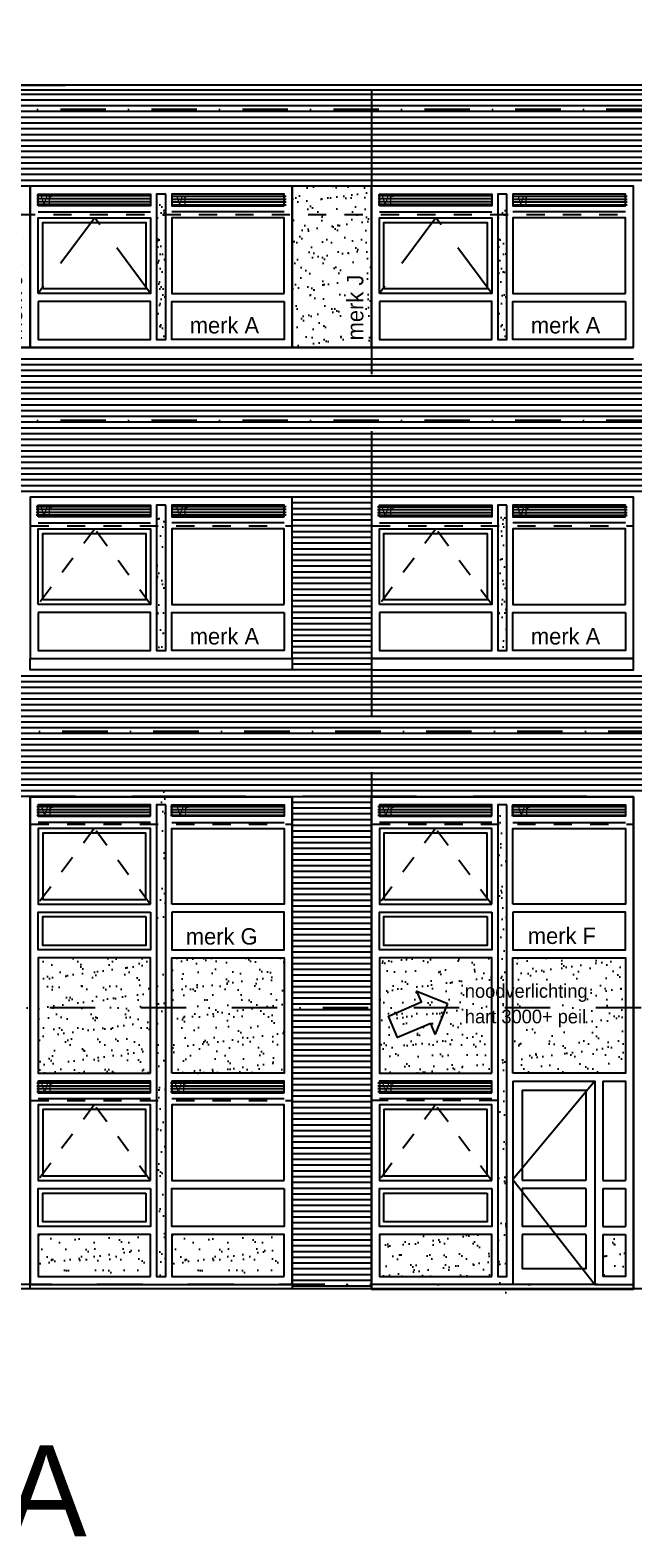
# Model space of a CAD drawing. Extents: x 0 to 140000, y 0 to 84100.
# Tile 72 of 105: x 20122 to 26746, y 42848 to 59427. Entities that reach past the tile are written whole.
import ezdxf
from ezdxf.enums import TextEntityAlignment as Align

# ---------------------------------------------------------------- set-up
doc = ezdxf.new("R2010")
doc.units = 0
doc.header["$LTSCALE"] = 100
doc.header["$MEASUREMENT"] = 0
for name, pattern in [('B0201', [50, 31.25, -6.25, 6.25, -6.25]), ('B0701', [9.375, 6.25, -3.125]), ('B0703', [18.75, 12.5, -6.25]), ('DASHDOT', [1, 0.5, -0.25, 0, -0.25]), ('TEGELS', [4, 2, -2])]:
    doc.linetypes.add(name, pattern=pattern)
doc.layers.get('0').update_dxf_attribs({"linetype": 'CONTINUOUS'})
for name, color, linetype in [('AA31----_BUITENKOZ', 7, 'CONTINUOUS'), ('AA31----_BUITENKOZIJ', 7, 'CONTINUOUS'), ('AL$0A---_WIJZIGINGEN', 2, 'CONTINUOUS'), ('AL$7A---_STRAMIEN', 42, 'B0201'), ('AL11----_GRONDWERK', 4, 'CONTINUOUS'), ('AL21----_BUITENWAND', 2, 'CONTINUOUS'), ('AL31----_BUITENKOZ', 7, 'CONTINUOUS'), ('AL31----_BUITENKOZIJ', 7, 'CONTINUOUS'), ('AM$1A---_ALGEMEEN', 1, 'CONTINUOUS'), ('AT$0A---_WIJZIGINGEN', 7, 'CONTINUOUS'), ('AT$1A---_ALGEMEEN', 7, 'CONTINUOUS'), ('AT$1A---_TEKST', 2, 'CONTINUOUS'), ('DLLATATIE', 3, 'B0703'), ('VENTILATIE', 1, 'CONTINUOUS'), ('ZONWERING', 4, 'TEGELS')]:
    doc.layers.add(name, color=color, linetype=linetype)
doc.styles.add('00_100', font='B-GBP.shx', dxfattribs={"height": 120})
doc.styles.add('01_100', font='B-GBP.shx', dxfattribs={"height": 180})
doc.styles.add('02_100', font='B-GBP.shx', dxfattribs={"height": 250})
doc.styles.add('03_200', font='B-GBP.shx', dxfattribs={"height": 700})
doc.styles.add('03_AT', font='B-GBP')
doc.styles.add('B-01', font='b-gbp')
pattern_1 = [(37.5, (-52903.8, -82412.16), (-7.6852, 235.0725), [0, -185.44, 0, -207.4, 0, -198.25]), (7.5, (-52903.8, -82412.16), (215.9128, 344.3018), [0, -100.04, 0, -167.14, 0, -64.05]), (327.5, (-53053.86, -82412.16), (379.9253, 0.6904), [0, -61, 0, -219.6, 0, -286.7]), (317.5, (-53053.86, -82412.16), (366.7474, 107.0764), [0, -30.5, 0, -143.96, 0, -164.7])]
pattern_2 = [(37.5, (-29032.1, -26474.17), (-7.6852, 235.0725), [0, -185.44, 0, -207.4, 0, -198.25]), (7.5, (-29032.1, -26474.17), (215.9128, 344.3018), [0, -100.04, 0, -167.14, 0, -64.05]), (327.5, (-29182.17, -26474.17), (379.9253, 0.6904), [0, -61, 0, -219.6, 0, -286.7]), (317.5, (-29182.17, -26474.17), (366.7474, 107.0764), [0, -30.5, 0, -143.96, 0, -164.7])]
pattern_3 = [(37.5, (-32782.1, -26474.17), (-7.6852, 235.0725), [0, -185.44, 0, -207.4, 0, -198.25]), (7.5, (-32782.1, -26474.17), (215.9128, 344.3018), [0, -100.04, 0, -167.14, 0, -64.05]), (327.5, (-32932.17, -26474.17), (379.9253, 0.6904), [0, -61, 0, -219.6, 0, -286.7]), (317.5, (-32932.17, -26474.17), (366.7474, 107.0764), [0, -30.5, 0, -143.96, 0, -164.7])]
pattern_4 = [(37.5, (-116934.59, -44875.38), (-7.6852, 235.0725), [0, -185.44, 0, -207.4, 0, -198.25]), (7.5, (-116934.6, -44875.38), (215.91276, 344.3018), [0, -100.04, 0, -167.14, 0, -64.05]), (327.5, (-117084.65, -44875.38), (379.9253, 0.6904), [0, -61, 0, -219.6, 0, -286.7]), (317.5, (-117084.65, -44875.38), (366.74745, 107.0764), [0, -30.5, 0, -143.96, 0, -164.7])]
pattern_5 = [(37.5, (-116934.59, -44875.38), (-7.6852, 235.0725), [0, -185.44, 0, -207.4, 0, -198.25]), (7.5, (-116934.6, -44875.38), (215.91276, 344.3018), [0, -100.04, 0, -167.14, 0, -64.05]), (327.5, (-117084.65, -44875.38), (379.9253, 0.6904), [0, -61, 0, -219.6, 0, -286.7]), (317.5, (-117084.65, -44875.38), (366.74745, 107.0764), [0, -30.5, 0, -143.96, 0, -164.7])]

# ---------------------------------------------------------------- blocks, each defined once
blk = doc.blocks.new('PH31-001')
at = {"layer": 'AL31----_BUITENKOZ'}
h = blk.add_hatch(dxfattribs=at)
h.set_pattern_fill('AR-SAND', color=256, scale=122, style=0)
h.set_pattern_definition(pattern_1)
h.paths.add_polyline_path([(1490, 1580), (1390, 1580), (1390, 67), (1490, 67)])
for p, q in [((88, 1492), (1323, 1492)), ((2792, 1492), (1557, 1492)), ((0, 0), (0, 0)), ((0, 0), (0, 0))]:
    blk.add_line(p, q, dxfattribs=at)
at = {"layer": 'AL31----_BUITENKOZ', "color": 1, "linetype": 'TEGELS'}
for p, q in [((709, 1425), (88, 593)), ((1323, 593), (709, 1425))]:
    blk.add_line(p, q, dxfattribs=at)
at = {"layer": 'AL31----_BUITENKOZ'}
for points in [[(2880, 0), (2880, 1774), (0, 1774), (0, 1774), (0, 0)], [(88, 1559), (88, 1686), (1323, 1686), (1323, 1559)], [(1490, 1686), (1390, 1686), (1390, 88), (1490, 88)], [(2792, 1559), (2792, 1686), (1557, 1686), (1557, 1559)], [(88, 593), (88, 1425), (1323, 1425), (1323, 593)], [(2792, 593), (2792, 1425), (1557, 1425), (1557, 593)], [(88, 505), (88, 88), (1323, 88), (1323, 505)], [(2792, 505), (2792, 88), (1557, 88), (1557, 505)]]:
    blk.add_lwpolyline(points, close=True, dxfattribs=at)
at = {"layer": 'AL31----_BUITENKOZ', "color": 1}
blk.add_lwpolyline([(138, 643), (138, 1375), (1273, 1375), (1273, 643)], close=True, dxfattribs=at)
at = {"layer": 'AT$1A---_TEKST', "style": '01_100'}
blk.add_text('merk A', height=180, dxfattribs=at).set_placement((1754, 154))
blk = doc.blocks.new('AS01PM01')
for p, q in [((-7, 7), (7, 7)), ((0, 0), (-7, 7)), ((0, 0), (7, 7)), ((-10, 0), (39.4, 0))]:
    blk.add_line(p, q)
at = {"color": 7, "style": 'B-01'}
blk.add_attdef('PEILM', text='', height=3.5, dxfattribs=at).set_placement((-10, 5), align=Align.RIGHT)
blk.add_attdef('OMSCHR', (10, 5), '', height=3.5, dxfattribs=at)
blk = doc.blocks.new('PH31-039')
at = {"layer": 'AA31----_BUITENKOZ'}
h = blk.add_hatch(dxfattribs=at)
h.set_pattern_fill('AR-SAND', color=256, scale=122, style=0)
h.set_pattern_definition([(37.5, (-19824.08, -53610.47), (-7.6852, 235.0725), [0, -185.44, 0, -207.4, 0, -198.25]), (7.5, (-19824.08, -53610.47), (215.9128, 344.3018), [0, -100.04, 0, -167.14, 0, -64.05]), (327.5, (-19974.14, -53610.47), (379.9253, 0.6904), [0, -61, 0, -219.6, 0, -286.7]), (317.5, (-19974.14, -53610.47), (366.7474, 107.0764), [0, -30.5, 0, -143.96, 0, -164.7])])
h.paths.add_polyline_path([(0, 1774), (-870, 1774), (-870, 0), (0, 0)])
h.paths.add_polyline_path([(-43, 33), (-43, 1023), (-313, 1023), (-313, 33)], flags=24)
at = {"layer": 'AL31----_BUITENKOZ', "color": 42}
blk.add_lwpolyline([(-870, 0), (0, 0), (0, 1774), (-870, 1774)], close=True, dxfattribs=at)
at = {"layer": 'AT$1A---_TEKST', "color": 1, "style": '01_100'}
blk.add_text('merk J', height=180, rotation=90, dxfattribs=at).set_placement((-88, 78))
blk = doc.blocks.new('PH31-004')
at = {"layer": 'AL31----_BUITENKOZ'}
h = blk.add_hatch(dxfattribs=at)
h.set_pattern_fill('AR-SAND', color=256, scale=122, style=0)
h.set_pattern_definition(pattern_1)
h.paths.add_polyline_path([(1490, 1580), (1390, 1580), (1390, 67), (1490, 67)])
for p, q in [((88, 1492), (1323, 1492)), ((2792, 1492), (1557, 1492)), ((0, 0), (0, 0))]:
    blk.add_line(p, q, dxfattribs=at)
at = {"layer": 'AL31----_BUITENKOZ', "color": 1, "linetype": 'B0701'}
for p, q in [((709, 1425), (88, 593)), ((1323, 593), (709, 1425))]:
    blk.add_line(p, q, dxfattribs=at)
at = {"layer": 'AL31----_BUITENKOZ'}
for points in [[(2880, 0), (2880, 1774), (0, 1774), (0, 1774), (0, 0)], [(88, 1559), (88, 1686), (1323, 1686), (1323, 1559)], [(1490, 1686), (1390, 1686), (1390, 88), (1490, 88)], [(2792, 1559), (2792, 1686), (1557, 1686), (1557, 1559)], [(88, 593), (88, 1425), (1323, 1425), (1323, 593)], [(2792, 593), (2792, 1425), (1557, 1425), (1557, 593)], [(88, 505), (88, 88), (1323, 88), (1323, 505)], [(2792, 505), (2792, 88), (1557, 88), (1557, 505)]]:
    blk.add_lwpolyline(points, close=True, dxfattribs=at)
at = {"layer": 'AL31----_BUITENKOZ', "color": 1}
blk.add_lwpolyline([(138, 643), (138, 1375), (1273, 1375), (1273, 643)], close=True, dxfattribs=at)
at = {"layer": 'AT$1A---_TEKST', "style": '01_100'}
blk.add_text('merk A', height=180, dxfattribs=at).set_placement((1754, 154))
blk = doc.blocks.new('PH31-040')
at = {"layer": 'AA31----_BUITENKOZ'}
h = blk.add_hatch(dxfattribs=at)
h.set_pattern_fill('AR-SAND', color=256, scale=122, style=0)
h.set_pattern_definition([(37.5, (-135403.8, -72586.83), (-7.6852, 235.0725), [0, -185.44, 0, -207.4, 0, -198.25]), (7.5, (-135403.8, -72586.83), (215.91276, 344.3018), [0, -100.04, 0, -167.14, 0, -64.05]), (327.5, (-135553.86, -72586.83), (379.9253, 0.6904), [0, -61, 0, -219.6, 0, -286.7]), (317.5, (-135553.86, -72586.83), (366.74745, 107.0764), [0, -30.5, 0, -143.96, 0, -164.7])])
h.paths.add_polyline_path([(1490, 5325), (1390, 5325), (1390, -83), (1490, -83)])
h = blk.add_hatch(dxfattribs=at)
h.set_pattern_fill('AR-SAND', color=256, scale=122, style=0)
h.set_pattern_definition(pattern_4)
h.paths.add_polyline_path([(1323, 2423), (1323, 3690), (88, 3690), (88, 2423)])
h = blk.add_hatch(dxfattribs=at)
h.set_pattern_fill('AR-SAND', color=256, scale=122, style=0)
h.set_pattern_definition(pattern_4)
h.paths.add_polyline_path([(1557, 2423), (1557, 3690), (2792, 3690), (2792, 2423)])
at = {"layer": 'AA31----_BUITENKOZIJ'}
h = blk.add_hatch(dxfattribs=at)
h.set_pattern_fill('AR-SAND', color=256, scale=122, style=0)
h.set_pattern_definition([(37.5, (-16371.7, -46136.52), (-7.6852, 235.0725), [0, -185.44, 0, -207.4, 0, -198.25]), (7.5, (-16371.7, -46136.5), (215.9128, 344.3018), [0, -100.04, 0, -167.14, 0, -64.05]), (327.5, (-16521.75, -46136.52), (379.9253, 0.6904), [0, -61, 0, -219.6, 0, -286.7]), (317.5, (-16521.75, -46136.5), (366.7474, 107.0764), [0, -30.5, 0, -143.96, 0, -164.7])])
h.paths.add_polyline_path([(1323, 188), (1323, 650), (88, 650), (88, 188)])
h = blk.add_hatch(dxfattribs=at)
h.set_pattern_fill('AR-SAND', color=256, scale=122, style=0)
h.set_pattern_definition([(37.5, (-117906.67, -44761.27), (-7.6852, 235.0725), [0, -185.44, 0, -207.4, 0, -198.25]), (7.5, (-117906.67, -44761.27), (215.91276, 344.3018), [0, -100.04, 0, -167.14, 0, -64.05]), (327.5, (-118056.73, -44761.27), (379.9253, 0.6904), [0, -61, 0, -219.6, 0, -286.7]), (317.5, (-118056.73, -44761.27), (366.74745, 107.0764), [0, -30.5, 0, -143.96, 0, -164.7])])
h.paths.add_polyline_path([(2813, 650), (2545, 650), (2545, 167), (2813, 167)])
at = {"layer": 'VENTILATIE'}
h = blk.add_hatch(dxfattribs=at)
h.set_pattern_fill('LINE', color=256, scale=250, style=0)
h.set_pattern_definition([(0, (-38178.438, -51297.286), (0, 31.25), [])])
h.paths.add_polyline_path([(1329, 5244), (1329, 5371), (73, 5371), (73, 5244)])
h = blk.add_hatch(dxfattribs=at)
h.set_pattern_fill('LINE', color=256, scale=250, style=0)
h.set_pattern_definition([(0, (-36709.965, -51297.286), (0, 31.25), [])])
h.paths.add_polyline_path([(2798, 5244), (2798, 5371), (1542, 5371), (1542, 5244)])
h = blk.add_hatch(dxfattribs=at)
h.set_pattern_fill('LINE', color=256, scale=250, style=0)
h.set_pattern_definition([(0, (-38178.438, -54337.286), (0, 31.25), [])])
h.paths.add_polyline_path([(1329, 2204), (1329, 2331), (73, 2331), (73, 2204)])
at = {"layer": 'AL31----_BUITENKOZ'}
for p, q in [((1323, 5181), (88, 5181)), ((1557, 5181), (2792, 5181)), ((0, 3816), (0, 3816)), ((1557, 2335), (1557, 100)), ((2545, 2335), (2545, 1243)), ((1657, 2235), (1657, 1243)), ((1323, 2141), (88, 2141)), ((2357, 1243), (1657, 1243)), ((2545, 1243), (2792, 1243)), ((1657, 1155), (1657, 738)), ((2357, 1155), (1657, 1155)), ((2545, 1155), (2545, 738)), ((2545, 1155), (2792, 1155)), ((2357, 738), (1657, 738)), ((2545, 738), (2792, 738)), ((1657, 650), (1657, 273)), ((2357, 650), (1657, 650)), ((2545, 650), (2545, 188)), ((2545, 650), (2792, 650))]:
    blk.add_line(p, q, dxfattribs=at)
at = {"layer": 'AL31----_BUITENKOZ', "color": 1, "linetype": 'TEGELS'}
for p, q in [((705, 5114), (84, 4283)), ((1319, 4283), (705, 5114)), ((705, 2074), (84, 1243)), ((1319, 1243), (705, 2074))]:
    blk.add_line(p, q, dxfattribs=at)
at = {"layer": 'AL31----_BUITENKOZ', "color": 1}
for p, q in [((2457, 2335), (1557, 1254)), ((1557, 1254), (2457, 100))]:
    blk.add_line(p, q, dxfattribs=at)
at = {"layer": 'AL31----_BUITENKOZ'}
for points in [[(2880, 48), (2880, 5463), (0, 5463), (0, 5463), (0, 48)], [(1323, 5248), (1323, 5375), (88, 5375), (88, 5248)], [(1490, 5375), (1390, 5375), (1390, 188), (1490, 188)], [(1557, 5248), (1557, 5375), (2792, 5375), (2792, 5248)], [(1323, 4283), (1323, 5114), (88, 5114), (88, 4283)], [(1557, 4283), (1557, 5114), (2792, 5114), (2792, 4283)], [(1323, 4195), (1323, 3778), (88, 3778), (88, 4195)], [(1557, 4195), (1557, 3778), (2792, 3778), (2792, 4195)], [(1323, 2423), (1323, 3690), (88, 3690), (88, 2423)], [(1557, 2423), (1557, 3690), (2792, 3690), (2792, 2423)], [(1323, 2208), (1323, 2335), (88, 2335), (88, 2208)], [(1323, 1243), (1323, 2074), (88, 2074), (88, 1243)], [(1323, 1155), (1323, 738), (88, 738), (88, 1155)], [(1323, 188), (1323, 650), (88, 650), (88, 188)]]:
    blk.add_lwpolyline(points, close=True, dxfattribs=at)
at = {"layer": 'AL31----_BUITENKOZ', "color": 1}
for points in [[(1273, 4333), (1273, 5064), (138, 5064), (138, 4333)], [(1273, 4145), (1273, 3828), (138, 3828), (138, 4145)], [(1273, 1293), (1273, 2024), (138, 2024), (138, 1293)], [(1273, 1105), (1273, 788), (138, 788), (138, 1105)]]:
    blk.add_lwpolyline(points, close=True, dxfattribs=at)
at = {"layer": 'AL31----_BUITENKOZ'}
for points in [[(1557, 2335), (2457, 2335), (2457, 100), (1557, 100)], [(2545, 2335), (2792, 2335), (2792, 1243)], [(1657, 2235), (2357, 2235), (2357, 1243)], [(2357, 1155), (2357, 738)], [(2792, 1155), (2792, 738)], [(2357, 650), (2357, 273), (1657, 273)], [(2792, 650), (2792, 188), (2545, 188)]]:
    blk.add_lwpolyline(points, dxfattribs=at)
at = {"layer": 'AL31----_BUITENKOZIJ'}
for p, q in [((1557, 100), (0, 100)), ((2457, 100), (2880, 100))]:
    blk.add_line(p, q, dxfattribs=at)
at = {"layer": 'AT$1A---_ALGEMEEN', "color": 2, "style": '00_100'}
for p in [(119, 5260), (1609, 5260), (119, 2220)]:
    blk.add_text('vr', height=120, dxfattribs=at).set_placement(p)
at = {"layer": 'AT$1A---_TEKST', "style": '01_100'}
blk.add_text('merk F', height=180, dxfattribs=at).set_placement((1720, 3844))
blk = doc.blocks.new('PH00-015')
at = {"layer": 'AA31----_BUITENKOZ'}
h = blk.add_hatch(dxfattribs=at)
h.set_pattern_fill('AR-SAND', color=256, scale=122, style=0)
h.set_pattern_definition([(37.5, (-135403.8, -72388.83), (-7.6852, 235.0725), [0, -185.44, 0, -207.4, 0, -198.25]), (7.5, (-135403.8, -72388.83), (215.91276, 344.3018), [0, -100.04, 0, -167.14, 0, -64.05]), (327.5, (-135553.86, -72388.83), (379.9253, 0.6904), [0, -61, 0, -219.6, 0, -286.7]), (317.5, (-135553.86, -72388.83), (366.74745, 107.0764), [0, -30.5, 0, -143.96, 0, -164.7])])
h.paths.add_polyline_path([(1490, 5523), (1390, 5523), (1390, 167), (1490, 167)])
h = blk.add_hatch(dxfattribs=at)
h.set_pattern_fill('AR-SAND', color=256, scale=122, style=0)
h.set_pattern_definition(pattern_5)
h.paths.add_polyline_path([(1323, 2423), (1323, 3690), (88, 3690), (88, 2423)])
h = blk.add_hatch(dxfattribs=at)
h.set_pattern_fill('AR-SAND', color=256, scale=122, style=0)
h.set_pattern_definition(pattern_5)
h.paths.add_polyline_path([(1557, 2423), (1557, 3690), (2792, 3690), (2792, 2423)])
at = {"layer": 'AA31----_BUITENKOZIJ'}
h = blk.add_hatch(dxfattribs=at)
h.set_pattern_fill('AR-SAND', color=256, scale=122, style=0)
h.set_pattern_definition([(37.5, (-16371.7, -46136.52), (-7.6852, 235.0725), [0, -185.44, 0, -207.4, 0, -198.25]), (7.5, (-16371.7, -46136.5), (215.9128, 344.3018), [0, -100.04, 0, -167.14, 0, -64.05]), (327.5, (-16521.75, -46136.52), (379.9253, 0.6904), [0, -61, 0, -219.6, 0, -286.7]), (317.5, (-16521.75, -46136.5), (366.7474, 107.0764), [0, -30.5, 0, -143.96, 0, -164.7])])
h.paths.add_polyline_path([(1323, 188), (1323, 650), (88, 650), (88, 188)])
h = blk.add_hatch(dxfattribs=at)
h.set_pattern_fill('AR-SAND', color=256, scale=122, style=0)
h.set_pattern_definition([(37.5, (-14902.7, -46136.52), (-7.6852, 235.0725), [0, -185.44, 0, -207.4, 0, -198.25]), (7.5, (-14902.7, -46136.5), (215.9128, 344.3018), [0, -100.04, 0, -167.14, 0, -64.05]), (327.5, (-15052.75, -46136.52), (379.9253, 0.6904), [0, -61, 0, -219.6, 0, -286.7]), (317.5, (-15052.75, -46136.5), (366.7474, 107.0764), [0, -30.5, 0, -143.96, 0, -164.7])])
h.paths.add_polyline_path([(2792, 188), (2792, 650), (1557, 650), (1557, 188)])
at = {"layer": 'VENTILATIE'}
h = blk.add_hatch(dxfattribs=at)
h.set_pattern_fill('LINE', color=256, scale=250, style=0)
h.set_pattern_definition([(0, (-38178.438, -51297.286), (0, 31.25), [])])
h.paths.add_polyline_path([(1329, 5244), (1329, 5371), (73, 5371), (73, 5244)])
h = blk.add_hatch(dxfattribs=at)
h.set_pattern_fill('LINE', color=256, scale=250, style=0)
h.set_pattern_definition([(0, (-36709.965, -51297.286), (0, 31.25), [])])
h.paths.add_polyline_path([(2798, 5244), (2798, 5371), (1542, 5371), (1542, 5244)])
h = blk.add_hatch(dxfattribs=at)
h.set_pattern_fill('LINE', color=256, scale=250, style=0)
h.set_pattern_definition([(0, (-38178.438, -54337.286), (0, 31.25), [])])
h.paths.add_polyline_path([(1329, 2204), (1329, 2331), (73, 2331), (73, 2204)])
h = blk.add_hatch(dxfattribs=at)
h.set_pattern_fill('LINE', color=256, scale=250, style=0)
h.set_pattern_definition([(0, (-36709.438, -54337.286), (0, 31.25), [])])
h.paths.add_polyline_path([(2798, 2204), (2798, 2331), (1542, 2331), (1542, 2204)])
at = {"layer": 'AL31----_BUITENKOZ'}
for p, q in [((1323, 5181), (88, 5181)), ((1557, 5181), (2792, 5181)), ((0, 3563), (0, 3563)), ((1323, 2141), (88, 2141)), ((2792, 2141), (1557, 2141))]:
    blk.add_line(p, q, dxfattribs=at)
at = {"layer": 'AL31----_BUITENKOZ', "color": 1, "linetype": 'TEGELS'}
for p, q in [((705, 5114), (84, 4283)), ((1319, 4283), (705, 5114)), ((705, 2074), (84, 1243)), ((1319, 1243), (705, 2074))]:
    blk.add_line(p, q, dxfattribs=at)
at = {"layer": 'AL31----_BUITENKOZ'}
blk.add_lwpolyline([(2880, 3563), (2880, 5463), (0, 5463), (0, 5463), (0, 3563)], dxfattribs=at)
for points in [[(2880, 100), (2880, 5463), (0, 5463), (0, 5463), (0, 100)], [(1323, 5248), (1323, 5375), (88, 5375), (88, 5248)], [(1490, 5375), (1390, 5375), (1390, 188), (1490, 188)], [(1557, 5248), (1557, 5375), (2792, 5375), (2792, 5248)], [(1323, 4283), (1323, 5114), (88, 5114), (88, 4283)], [(1557, 4283), (1557, 5114), (2792, 5114), (2792, 4283)], [(1323, 4195), (1323, 3778), (88, 3778), (88, 4195)], [(1557, 4195), (1557, 3778), (2792, 3778), (2792, 4195)], [(1323, 2423), (1323, 3690), (88, 3690), (88, 2423)], [(1557, 2423), (1557, 3690), (2792, 3690), (2792, 2423)], [(1323, 2208), (1323, 2335), (88, 2335), (88, 2208)], [(2792, 2208), (2792, 2335), (1557, 2335), (1557, 2208)], [(1323, 1243), (1323, 2074), (88, 2074), (88, 1243)], [(2792, 1243), (2792, 2074), (1557, 2074), (1557, 1243)], [(1323, 1155), (1323, 738), (88, 738), (88, 1155)], [(2792, 1155), (2792, 738), (1557, 738), (1557, 1155)], [(1323, 188), (1323, 650), (88, 650), (88, 188)], [(2792, 188), (2792, 650), (1557, 650), (1557, 188)]]:
    blk.add_lwpolyline(points, close=True, dxfattribs=at)
at = {"layer": 'AL31----_BUITENKOZ', "color": 1}
for points in [[(1273, 4333), (1273, 5064), (138, 5064), (138, 4333)], [(1273, 4145), (1273, 3828), (138, 3828), (138, 4145)], [(1273, 1293), (1273, 2024), (138, 2024), (138, 1293)], [(1273, 1105), (1273, 788), (138, 788), (138, 1105)]]:
    blk.add_lwpolyline(points, close=True, dxfattribs=at)
at = {"layer": 'AT$1A---_ALGEMEEN', "color": 2, "style": '00_100'}
for p in [(119, 5260), (1609, 5260), (119, 2220), (1588, 2220)]:
    blk.add_text('vr', height=120, dxfattribs=at).set_placement(p)
at = {"layer": 'AT$1A---_TEKST', "style": '01_100'}
blk.add_text('merk G', height=180, dxfattribs=at).set_placement((1711, 3837))
blk = doc.blocks.new('AS00S005')
at = {"layer": 'AL$0A---_WIJZIGINGEN'}
blk.add_lwpolyline([(0, 0), (-5.12, -5.12), (-5.12, -2.56), (-13.06, -2.56), (-13.06, 2.56), (-5.12, 2.56), (-5.12, 5.12)], close=True, dxfattribs=at)
at = {"layer": 'AT$0A---_WIJZIGINGEN', "color": 3, "style": '03_AT'}
blk.add_attdef('NUMMER', text='', height=3.5, dxfattribs=at).set_placement((-8.98, -0.06), align=Align.MIDDLE)

msp = doc.modelspace()

# ---------------------------------------------------------------- hatches: boundary and pattern name
at = {"layer": 'AA31----_BUITENKOZ'}
h = msp.add_hatch(dxfattribs=at)
h.set_pattern_fill('AR-SAND', color=256, scale=122, style=0)
h.set_pattern_definition(pattern_3)
h.paths.add_polyline_path([(21611.7, 57517.7), (21511.7, 57517.7), (21511.7, 56005), (21611.7, 56005)])
h = msp.add_hatch(dxfattribs=at)
h.set_pattern_fill('AR-SAND', color=256, scale=122, style=0)
h.set_pattern_definition(pattern_2)
h.paths.add_polyline_path([(25361.7, 57517.7), (25261.7, 57517.7), (25261.7, 56005), (25361.7, 56005)])
h = msp.add_hatch(dxfattribs=at)
h.set_pattern_fill('AR-SAND', color=256, scale=122, style=0)
h.set_pattern_definition(pattern_3)
h.paths.add_polyline_path([(21611.7, 54097.7), (21511.7, 54097.7), (21511.7, 52585), (21611.7, 52585)])
h = msp.add_hatch(dxfattribs=at)
h.set_pattern_fill('AR-SAND', color=256, scale=122, style=0)
h.set_pattern_definition(pattern_2)
h.paths.add_polyline_path([(25361.7, 54097.7), (25261.7, 54097.7), (25261.7, 52585), (25361.7, 52585)])
at = {"layer": 'VENTILATIE'}
h = msp.add_hatch(dxfattribs=at)
h.set_pattern_fill('LINE', color=1, scale=250, style=0)
h.set_pattern_definition([(0, (-18054.775, 950.748), (0, 31.25), [])])
h.paths.add_polyline_path([(21452.8, 57492.1), (21452.8, 57619.1), (20196.8, 57619.1), (20196.8, 57492.1)])
h = msp.add_hatch(dxfattribs=at)
h.set_pattern_fill('LINE', color=1, scale=250, style=0)
h.set_pattern_definition([(0, (-16572.896, 944.66), (0, 31.25), [])])
h.paths.add_polyline_path([(22934.7, 57486), (22934.7, 57613), (21678.7, 57613), (21678.7, 57486)])
h = msp.add_hatch(dxfattribs=at)
h.set_pattern_fill('LINE', color=1, scale=250, style=0)
h.set_pattern_definition([(0, (-14304.775, 950.748), (0, 31.25), [])])
h.paths.add_polyline_path([(25202.8, 57492.1), (25202.8, 57619.1), (23946.8, 57619.1), (23946.8, 57492.1)])
h = msp.add_hatch(dxfattribs=at)
h.set_pattern_fill('LINE', color=1, scale=250, style=0)
h.set_pattern_definition([(0, (-12822.896, 944.66), (0, 31.25), [])])
h.paths.add_polyline_path([(26684.7, 57486), (26684.7, 57613), (25428.7, 57613), (25428.7, 57486)])
h = msp.add_hatch(dxfattribs=at)
h.set_pattern_fill('LINE', color=1, scale=250, style=0)
h.set_pattern_definition([(0, (-18062.896, -2465.597), (0, 31.25), [])])
h.paths.add_polyline_path([(21444.7, 54075.8), (21444.7, 54202.8), (20188.7, 54202.8), (20188.7, 54075.8)])
h = msp.add_hatch(dxfattribs=at)
h.set_pattern_fill('LINE', color=1, scale=250, style=0)
h.set_pattern_definition([(0, (-16572.896, -2465.597), (0, 31.25), [])])
h.paths.add_polyline_path([(22934.7, 54075.8), (22934.7, 54202.8), (21678.7, 54202.8), (21678.7, 54075.8)])
h = msp.add_hatch(dxfattribs=at)
h.set_pattern_fill('LINE', color=1, scale=250, style=0)
h.set_pattern_definition([(0, (-14312.896, -2469.464), (0, 31.25), [])])
h.paths.add_polyline_path([(25194.7, 54071.9), (25194.7, 54198.9), (23938.7, 54198.9), (23938.7, 54071.9)])
h = msp.add_hatch(dxfattribs=at)
h.set_pattern_fill('LINE', color=1, scale=250, style=0)
h.set_pattern_definition([(0, (-12822.896, -2469.464), (0, 31.25), [])])
h.paths.add_polyline_path([(26684.7, 54071.9), (26684.7, 54198.9), (25428.7, 54198.9), (25428.7, 54071.9)])

# ---------------------------------------------------------------- linework, layer by layer
at = {"layer": 'AL$7A---_STRAMIEN', "color": 1, "linetype": 'DASHDOT', "ltscale": 10}
for p, q in [((130964.8, 58554.7), (9153.4, 58554.7)), ((130964.8, 55134.7), (9153.4, 55134.7)), ((130984.9, 51714.7), (9173.5, 51714.7)), ((35838.9, 48674.7), (9173.5, 48674.7)), ((102367.1, 45634.7), (9173.5, 45634.7)), ((103361.7, 45634.7), (10168.2, 45634.7))]:
    msp.add_line(p, q, dxfattribs=at)
at = {"layer": 'AL11----_GRONDWERK'}
msp.add_line((40530.9, 45584.7), (1000, 45584.7), dxfattribs=at)
at = {"layer": 'AL21----_BUITENWAND'}
for p, q in [((105964.2, 58823.7), (11836.7, 58823.7)), ((105964.2, 58768.8), (11836.7, 58768.8))]:
    msp.add_line(p, q, dxfattribs=at)
at = {"layer": 'AL21----_BUITENWAND', "color": 42}
for p, q in [((11866.7, 58724.7), (105922.4, 58724.7)), ((11866.7, 58661.3), (105922.4, 58661.3)), ((11866.7, 58598), (105922.4, 58598)), ((11866.7, 58534.7), (105922.4, 58534.7)), ((11866.7, 58471.3), (105922.4, 58471.3)), ((11866.7, 58408), (105922.4, 58408)), ((11866.7, 58344.7), (105922.4, 58344.7)), ((11866.7, 58281.3), (105922.4, 58281.3)), ((11866.7, 58218), (105922.4, 58218)), ((11866.7, 58154.7), (105922.4, 58154.7)), ((105922.4, 58091.3), (11866.7, 58091.3)), ((105922.4, 58028), (11866.7, 58028)), ((105922.4, 57964.7), (11866.7, 57964.7)), ((105922.4, 57901.3), (11866.7, 57901.3)), ((105922.4, 57838), (11866.7, 57838)), ((105922.4, 57774.7), (11866.7, 57774.7)), ((28341.7, 55748), (11866.7, 55748)), ((28341.7, 55684.7), (11866.7, 55684.7)), ((28341.7, 55621.3), (11866.7, 55621.3)), ((28341.7, 55558), (11866.7, 55558)), ((28341.7, 55494.7), (11866.7, 55494.7)), ((28341.7, 55431.3), (11866.7, 55431.3)), ((28341.7, 55368), (11866.7, 55368)), ((28341.7, 55304.7), (11866.7, 55304.7)), ((28341.7, 55241.3), (11866.7, 55241.3)), ((28341.7, 55178), (11866.7, 55178)), ((28341.7, 55114.7), (11866.7, 55114.7)), ((28341.7, 55051.3), (11866.7, 55051.3)), ((28341.7, 54988), (11866.7, 54988)), ((28341.7, 54924.7), (11866.7, 54924.7)), ((28341.7, 54861.3), (11866.7, 54861.3)), ((28341.7, 54798), (11866.7, 54798)), ((28341.7, 54734.7), (11866.7, 54734.7)), ((28341.7, 54671.3), (11866.7, 54671.3)), ((28341.7, 54608), (11866.7, 54608)), ((28341.7, 54544.7), (11866.7, 54544.7)), ((28341.7, 54481.3), (11866.7, 54481.3)), ((28341.7, 54418), (11866.7, 54418)), ((28341.7, 54354.7), (11866.7, 54354.7)), ((23871.7, 54291.3), (23001.7, 54291.3)), ((23871.7, 54228), (23001.7, 54228)), ((23871.7, 54164.7), (23001.7, 54164.7)), ((23871.7, 54101.3), (23001.7, 54101.3)), ((23871.7, 54038), (23001.7, 54038)), ((23871.7, 53974.7), (23001.7, 53974.7)), ((23871.7, 53911.3), (23001.7, 53911.3)), ((23871.7, 53848), (23001.7, 53848)), ((23871.7, 53784.7), (23001.7, 53784.7)), ((23871.7, 53721.3), (23001.7, 53721.3)), ((23871.7, 53658), (23001.7, 53658)), ((23871.7, 53594.7), (23001.7, 53594.7)), ((23871.7, 53531.3), (23001.7, 53531.3)), ((23871.7, 53468), (23001.7, 53468)), ((23871.7, 53404.7), (23001.7, 53404.7)), ((23871.7, 53341.3), (23001.7, 53341.3)), ((23871.7, 53278), (23001.7, 53278)), ((23871.7, 53214.7), (23001.7, 53214.7)), ((23871.7, 53151.3), (23001.7, 53151.3)), ((23871.7, 53088), (23001.7, 53088)), ((23871.7, 53024.7), (23001.7, 53024.7)), ((23871.7, 52961.3), (23001.7, 52961.3)), ((23871.7, 52898), (23001.7, 52898)), ((23871.7, 52834.7), (23001.7, 52834.7)), ((23871.7, 52771.3), (23001.7, 52771.3)), ((23871.7, 52708), (23001.7, 52708)), ((23871.7, 52644.7), (23001.7, 52644.7)), ((23871.7, 52581.3), (23001.7, 52581.3)), ((23871.7, 52518), (23001.7, 52518)), ((23871.7, 52454.7), (23001.7, 52454.7)), ((23871.7, 52391.3), (23001.7, 52391.3)), ((11866.7, 52328), (105922.4, 52328)), ((11866.7, 52264.7), (105922.4, 52264.7)), ((11866.7, 52201.3), (105922.4, 52201.3)), ((11866.7, 52138), (105922.4, 52138)), ((11866.7, 52074.7), (105922.4, 52074.7)), ((11866.7, 52011.3), (105922.4, 52011.3)), ((11866.7, 51948), (105922.4, 51948)), ((11866.7, 51884.7), (105922.4, 51884.7)), ((11866.7, 51821.3), (105922.4, 51821.3)), ((11866.7, 51758), (105922.4, 51758)), ((105922.4, 51694.7), (11866.7, 51694.7)), ((105922.4, 51631.3), (11866.7, 51631.3)), ((105922.4, 51568), (11866.7, 51568)), ((105922.4, 51504.7), (11866.7, 51504.7)), ((61741.6, 51441.3), (11866.7, 51441.3)), ((50491.6, 51378), (11866.7, 51378)), ((50491.6, 51314.7), (11866.7, 51314.7)), ((50491.6, 51251.3), (11866.7, 51251.3)), ((50491.6, 51188), (11866.7, 51188)), ((50491.6, 51124.7), (11866.7, 51124.7)), ((50491.6, 51061.3), (11866.7, 51061.3)), ((23871.7, 50998), (23001.7, 50998)), ((23871.7, 50934.7), (23001.7, 50934.7)), ((23871.7, 50871.3), (23001.7, 50871.3)), ((23871.7, 50808), (23001.7, 50808)), ((23871.7, 50744.7), (23001.7, 50744.7)), ((23871.7, 50681.3), (23001.7, 50681.3)), ((23871.7, 50618), (23001.7, 50618)), ((23871.7, 50554.7), (23001.7, 50554.7)), ((23871.7, 50491.3), (23001.7, 50491.3)), ((23871.7, 50428), (23001.7, 50428)), ((23871.7, 50364.7), (23001.7, 50364.7)), ((23871.7, 50301.3), (23001.7, 50301.3)), ((23871.7, 50238), (23001.7, 50238)), ((23871.7, 50174.7), (23001.7, 50174.7)), ((23871.7, 50111.3), (23001.7, 50111.3)), ((23871.7, 50048), (23001.7, 50048)), ((23871.7, 49984.7), (23001.7, 49984.7)), ((23871.7, 49921.3), (23001.7, 49921.3)), ((23871.7, 49858), (23001.7, 49858)), ((23871.7, 49794.7), (23001.7, 49794.7)), ((23871.7, 49731.3), (23001.7, 49731.3)), ((23871.7, 49668), (23001.7, 49668)), ((23871.7, 49604.7), (23001.7, 49604.7)), ((23871.7, 49541.3), (23001.7, 49541.3)), ((23871.7, 49478), (23001.7, 49478)), ((23871.7, 49414.7), (23001.7, 49414.7)), ((23871.7, 49351.3), (23001.7, 49351.3)), ((23871.7, 49288), (23001.7, 49288)), ((23871.7, 49224.7), (23001.7, 49224.7)), ((23871.7, 49161.3), (23001.7, 49161.3)), ((23871.7, 49098), (23001.7, 49098)), ((23871.7, 49034.7), (23001.7, 49034.7)), ((23871.7, 48971.3), (23001.7, 48971.3)), ((23871.7, 48908), (23001.7, 48908)), ((23871.7, 48844.7), (23001.7, 48844.7)), ((23871.7, 48781.3), (23001.7, 48781.3)), ((23871.7, 48718), (23001.7, 48718)), ((23871.7, 48654.7), (23001.7, 48654.7)), ((23871.7, 48591.3), (23001.7, 48591.3)), ((23871.7, 48528), (23001.7, 48528)), ((23871.7, 48464.7), (23001.7, 48464.7)), ((23871.7, 48401.3), (23001.7, 48401.3)), ((23871.7, 48338), (23001.7, 48338)), ((23871.7, 48274.7), (23001.7, 48274.7)), ((23871.7, 48211.3), (23001.7, 48211.3)), ((23871.7, 48148), (23001.7, 48148)), ((23871.7, 48084.7), (23001.7, 48084.7)), ((23871.7, 48021.3), (23001.7, 48021.3)), ((23871.7, 47958), (23001.7, 47958)), ((23871.7, 47894.7), (23001.7, 47894.7)), ((23871.7, 47831.3), (23001.7, 47831.3)), ((23871.7, 47768), (23001.7, 47768)), ((23871.7, 47704.7), (23001.7, 47704.7)), ((23871.7, 47641.3), (23001.7, 47641.3)), ((23871.7, 47578), (23001.7, 47578)), ((23871.7, 47514.7), (23001.7, 47514.7)), ((23871.7, 47451.3), (23001.7, 47451.3)), ((23871.7, 47388), (23001.7, 47388)), ((23871.7, 47324.7), (23001.7, 47324.7)), ((23871.7, 47261.3), (23001.7, 47261.3)), ((23871.7, 47198), (23001.7, 47198)), ((23871.7, 47134.7), (23001.7, 47134.7)), ((23871.7, 47071.3), (23001.7, 47071.3)), ((23871.7, 47008), (23001.7, 47008)), ((23871.7, 46944.7), (23001.7, 46944.7)), ((23871.7, 46881.3), (23001.7, 46881.3)), ((23871.7, 46818), (23001.7, 46818)), ((23871.7, 46754.7), (23001.7, 46754.7)), ((23871.7, 46691.3), (23001.7, 46691.3)), ((23871.7, 46628), (23001.7, 46628)), ((23871.7, 46564.7), (23001.7, 46564.7)), ((23871.7, 46501.3), (23001.7, 46501.3)), ((23871.7, 46438), (23001.7, 46438)), ((23871.7, 46374.7), (23001.7, 46374.7)), ((23871.7, 46311.3), (23001.7, 46311.3)), ((23871.7, 46248), (23001.7, 46248)), ((23871.7, 46184.7), (23001.7, 46184.7)), ((23871.7, 46121.3), (23001.7, 46121.3)), ((23871.7, 46058), (23001.7, 46058)), ((23871.7, 45994.7), (23001.7, 45994.7)), ((23871.7, 45931.3), (23001.7, 45931.3)), ((23871.7, 45868), (23001.7, 45868)), ((23871.7, 45804.7), (23001.7, 45804.7)), ((23871.7, 45741.3), (23001.7, 45741.3)), ((23871.7, 45678), (23001.7, 45678)), ((23871.7, 45614.7), (23001.7, 45614.7))]:
    msp.add_line(p, q, dxfattribs=at)
at = {"layer": 'AL21----_BUITENWAND'}
for points in [[(20121.7, 45584.7), (20121.7, 50998), (23001.7, 50998), (23001.7, 45584.7)], [(23871.7, 45584.7), (23871.7, 50998), (26751.7, 50998), (26751.7, 45584.7)]]:
    msp.add_lwpolyline(points, dxfattribs=at)
at = {"layer": 'AL31----_BUITENKOZ'}
for p, q in [((26751.7, 55938), (19251.7, 55938)), ((23001.7, 55938), (23001.7, 55938)), ((23001.7, 55938), (23001.7, 55938)), ((19251.7, 55811.3), (26751.7, 55811.3)), ((23001.7, 52518), (23001.7, 52518)), ((23871.7, 52518), (23871.7, 52518))]:
    msp.add_line(p, q, dxfattribs=at)
for points in [[(20121.7, 52518), (23001.7, 52518), (23001.7, 52391.3), (20121.7, 52391.3)], [(26751.7, 52518), (23871.7, 52518), (23871.7, 52391.3), (26751.7, 52391.3)]]:
    msp.add_lwpolyline(points, close=True, dxfattribs=at)
at = {"layer": 'DLLATATIE'}
for p, q in [((23871.7, 58768.9), (23871.7, 45584.7)), ((11866.7, 51004.8), (50491.6, 51004.8))]:
    msp.add_line(p, q, dxfattribs=at)
at = {"layer": 'ZONWERING', "color": 4}
for p, q in [((16376.9, 57399.3), (26740.1, 57399.3)), ((20126.9, 53976.6), (22990.1, 53976.6)), ((23876.9, 53976.6), (26740.1, 53976.6)), ((20126.9, 50696.3), (22990.1, 50696.3)), ((23876.9, 50694.8), (26740.1, 50694.8)), ((20126.9, 47656.3), (22990.1, 47656.3)), ((25256.5, 47656.3), (23883.3, 47656.3))]:
    msp.add_line(p, q, dxfattribs=at)

# ---------------------------------------------------------------- block references
for name, p in [('PH31-039', (20121.7, 55938)), ('PH31-004', (20121.7, 55938)), ('PH31-039', (23871.7, 55938)), ('PH31-004', (23871.7, 55938)), ('PH31-001', (20121.7, 52518)), ('PH31-001', (23871.7, 52518)), ('PH00-015', (20121.7, 45534.7)), ('PH31-040', (23871.7, 45534.7))]:
    msp.add_blockref(name, p)
at = {"layer": 'AM$1A---_ALGEMEEN', "xscale": 70.5, "yscale": 70.5, "zscale": 70.5}
msp.add_blockref('AS01PM01', (17731.5, 58823.3), dxfattribs=at).add_auto_attribs({'OMSCHR': '13190+P'})
at = {"layer": 'AT$0A---_WIJZIGINGEN'}
ref = msp.add_blockref('AS00S005', (24709.5, 48723.7), dxfattribs=dict(at, xscale=50, yscale=50, zscale=50, rotation=23.17340886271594))
ref.add_attrib('NUMMER', 'C', dxfattribs={"color": 3, "height": 3.5, "rotation": 23.17341, "style": '03_AT'}).set_placement((24297.9, 48544), align=Align.MIDDLE)

# ---------------------------------------------------------------- texts
at = {"layer": 'AT$1A---_ALGEMEEN', "color": 2}
for s, height, style, p in [('vr', 120, '00_100', (20234.5, 57514.1)), ('vr', 120, '00_100', (21724.5, 57516.1)), ('vr', 120, '00_100', (23984.5, 57514.1)), ('vr', 120, '00_100', (25474.5, 57516.1)), ('vr', 120, '00_100', (20234.5, 54091.7)), ('vr', 120, '00_100', (21724.5, 54091.7)), ('vr', 120, '00_100', (23984.5, 54087.8)), ('vr', 120, '00_100', (25474.5, 54087.8)), ('noodverlichting', 150, '02_100', (24899.6, 48786.7)), ('hart 3000+ peil', 150, '02_100', (24899.6, 48506))]:
    msp.add_text(s, height=height, dxfattribs=dict(at, style=style)).set_placement(p)
at = {"layer": 'AT$1A---_TEKST', "color": 4, "style": '03_200'}
msp.add_text('doorsnede A-A', height=1000, dxfattribs=at).set_placement((11822.6, 42866.1))

doc.saveas('drawing.dxf')
